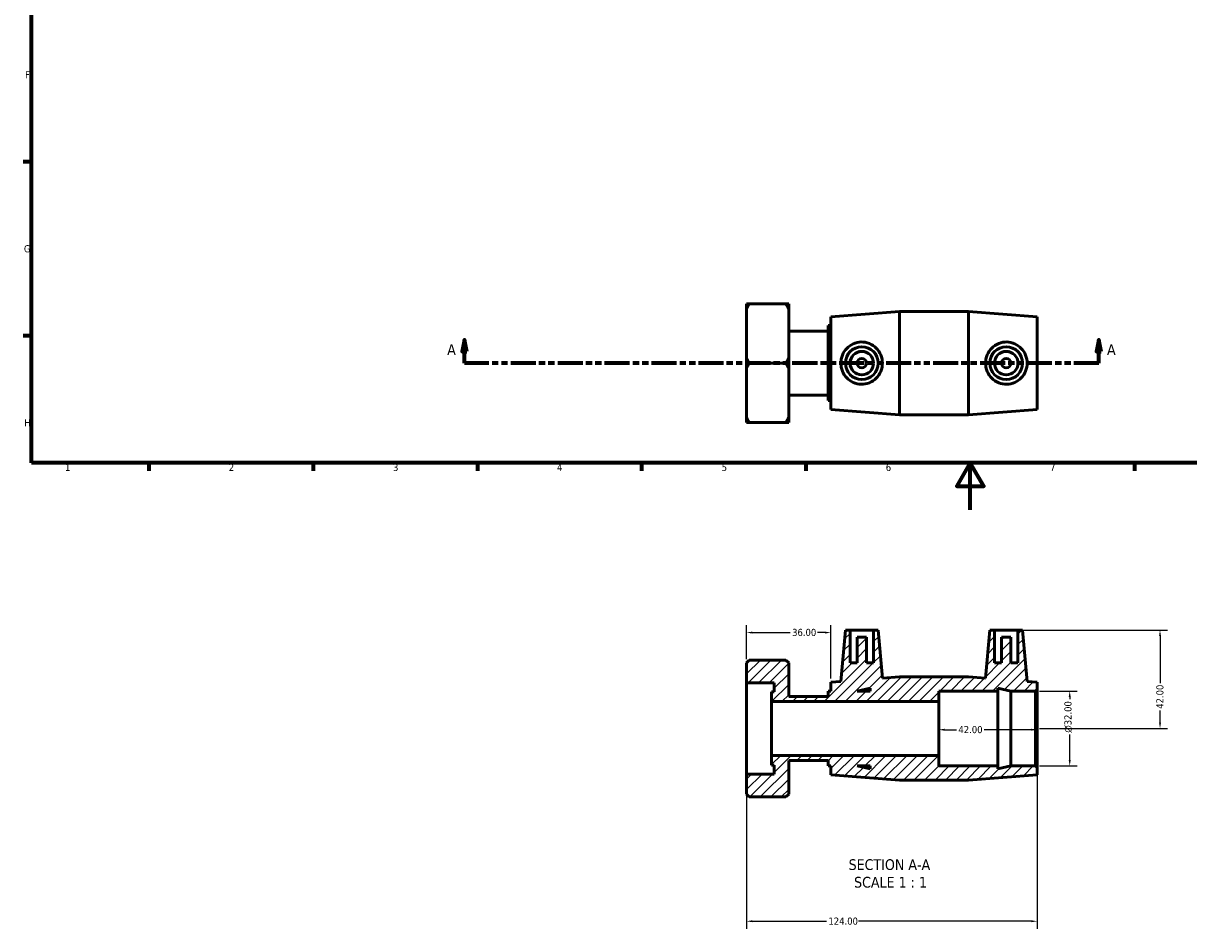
# Model space of a CAD drawing. Header units: millimetres. Extents: x 0 to 906, y -179 to 626.
# Tile 1 of 3: x 17 to 514, y -179 to 208. Entities that reach past the tile are written whole.
import ezdxf

# ---------------------------------------------------------------- set-up
doc = ezdxf.new("R2010")
doc.units = ezdxf.units.MM
doc.linetypes.add('DOUBLE_DASH_CHAIN', pattern=[1.2403, 0.6614, -0.0827, 0.1654, -0.0827, 0.1654, -0.0827])
for name, color, linetype, lineweight in [('Border (ANSI)', 7, 'Continuous', 70), ('Dimension (ANSI)', 7, 'Continuous', 25), ('Hatch (ANSI)', 7, 'Continuous', 18), ('Section Line (ANSI)', 7, 'DOUBLE_DASH_CHAIN', 70), ('Symbol (ANSI)', 7, 'Continuous', 25), ('Visible (ANSI)', 7, 'Continuous', 50)]:
    doc.layers.add(name, color=color, linetype=linetype, lineweight=lineweight)
doc.styles.add('Label Text (ANSI)', font='tahoma.ttf')
doc.styles.add('Note Text (ANSI)', font='tahoma.ttf')
doc.dimstyles.new('Default - mm (ANSI)', dxfattribs={"dimtxt": 3.048, "dimasz": 2.5, "dimexe": 3.175, "dimexo": 1.6002, "dimgap": 0.8, "dimtad": 0, "dimtoh": 1, "dimrnd": 1e-08, "dimzin": 4, "dimdsep": 46, "dimtxsty": 'Note Text (ANSI)', "dimcen": 0.09, "dimdle": 10, "dimclrd": 256, "dimclre": 256, "dimclrt": 256, "dimadec": 1, "dimazin": 1, "dimtfac": 1, "dimtofl": 0, "dimtmove": 0, "dimatfit": 3, "dimfxl": 1, "dimtolj": 1, "dimtzin": 4, "dimlwd": -1, "dimlwe": -1, "dimarcsym": 0})

# ---------------------------------------------------------------- blocks, each defined once
blk = doc.blocks.new('Borders Default Border')
at = {"layer": 'Border (ANSI)'}
for p, q in [((20, 148.5), (16.55, 148.5)), ((20, 74.25), (16.55, 74.25)), ((70.08, 20), (70.08, 16.55)), ((140.17, 20), (140.17, 16.55)), ((210.25, 20), (210.25, 16.55)), ((280.33, 20), (280.33, 16.55)), ((350.42, 20), (350.42, 16.55)), ((490.58, 20), (490.58, 16.55))]:
    blk.add_line(p, q, dxfattribs=at)
at = {"layer": 'Border (ANSI)', "flags": 128}
for points in [[(20, 20), (20, 574), (821, 574), (821, 20), (20, 20)], [(420.5, 0), (420.5, 20), (414.73, 10), (426.27, 10), (420.5, 20)]]:
    blk.add_lwpolyline(points, dxfattribs=at)
at = {"layer": 'Border (ANSI)', "char_height": 3.05, "attachment_point": 7, "style": 'Note Text (ANSI)'}
for s, insert in [('F', (17.29, 184.1)), ('G', (16.81, 109.79)), ('H', (16.97, 35.6)), ('1', (34.35, 16.55)), ('2', (104.2, 16.55)), ('3', (174.26, 16.49)), ('4', (244.23, 16.55)), ('5', (314.48, 16.49)), ('6', (384.49, 16.49)), ('7', (454.6, 16.55))]:
    blk.add_mtext(s, dxfattribs=dict(at, insert=insert))
blk = doc.blocks.new('2dTransSection0')
at = {"layer": 'Section Line (ANSI)', "linetype": 'Continuous'}
for p, q in [((204.74, 72.56), (203.74, 67.56)), ((204.74, 67.56), (204.74, 72.56)), ((205.74, 67.56), (204.74, 72.56)), ((475.4, 72.56), (474.4, 67.56)), ((475.4, 67.56), (475.4, 72.56)), ((476.4, 67.56), (475.4, 72.56)), ((203.74, 67.56), (205.74, 67.56)), ((204.74, 62.56), (204.74, 67.56)), ((474.4, 67.56), (476.4, 67.56)), ((475.4, 62.56), (475.4, 67.56)), ((215.16, 62.56), (204.74, 62.56)), ((475.4, 62.56), (464.98, 62.56))]:
    blk.add_line(p, q, dxfattribs=at)
at = {"layer": 'Section Line (ANSI)', "linetype": 'DOUBLE_DASH_CHAIN', "ltscale": 16.139694}
blk.add_line((475.4, 62.56), (204.74, 62.56), dxfattribs=at)
at = {"layer": 'Section Line (ANSI)', "linetype": 'Continuous', "flags": 128}
for points in [[(205.74, 67.56), (204.74, 72.56), (203.74, 67.56), (205.74, 67.56)], [(476.4, 67.56), (475.4, 72.56), (474.4, 67.56), (476.4, 67.56)]]:
    blk.add_lwpolyline(points, dxfattribs=at)
at = {"layer": 'Section Line (ANSI)'}
for points in [[(205.74, 67.56), (204.74, 72.56), (203.74, 67.56), (205.74, 67.56)], [(476.4, 67.56), (475.4, 72.56), (474.4, 67.56), (476.4, 67.56)]]:
    blk.add_solid(points, dxfattribs=at)
at = {"layer": 'Section Line (ANSI)', "char_height": 4.57, "attachment_point": 7, "style": 'Label Text (ANSI)'}
for insert in [(197.38, 66.06), (478.87, 66.06)]:
    blk.add_mtext('A', dxfattribs=dict(at, insert=insert))
blk = doc.blocks.new('*D7')
at = {"layer": 'Defpoints', "color": 0, "transparency": 16777216}
for p in [(448.42, -77.36), (462.96, -77.36), (448.42, -109.36)]:
    blk.add_point(p, dxfattribs=at)
at = {"layer": 'Dimension (ANSI)', "transparency": 16777216}
for p, q in [((450.02, -77.36), (466.13, -77.36)), ((462.96, -79.86), (462.96, -80.81)), ((462.96, -106.86), (462.96, -95.95)), ((450.02, -109.36), (466.13, -109.36))]:
    blk.add_line(p, q, dxfattribs=at)
for points in [[(462.54, -79.86), (463.38, -79.86), (462.96, -77.36)], [(462.54, -106.86), (463.38, -106.86), (462.96, -109.36)]]:
    blk.add_solid(points, dxfattribs=at)
at = {"layer": 'Dimension (ANSI)', "transparency": 16777216, "insert": (460.67, -95.15), "char_height": 3.048, "attachment_point": 1, "rotation": 90, "style": 'Note Text (ANSI)'}
blk.add_mtext('\\A1;\\fAIGDT|b0|i0;\\H3.0480;\\ln\\fTahoma|b0|i0;\\H3.0480;32.00', dxfattribs=at)
blk = doc.blocks.new('*D8')
at = {"layer": 'Defpoints', "color": 0, "transparency": 16777216}
for p in [(440.86, -51.36), (448.42, -93.36), (501.47, -93.36)]:
    blk.add_point(p, dxfattribs=at)
at = {"layer": 'Dimension (ANSI)', "transparency": 16777216}
for p, q in [((442.46, -51.36), (504.65, -51.36)), ((501.47, -53.86), (501.47, -73.98)), ((501.47, -90.86), (501.47, -85.75)), ((450.02, -93.36), (504.65, -93.36))]:
    blk.add_line(p, q, dxfattribs=at)
for points in [[(501.06, -53.86), (501.89, -53.86), (501.47, -51.36)], [(501.06, -90.86), (501.89, -90.86), (501.47, -93.36)]]:
    blk.add_solid(points, dxfattribs=at)
at = {"layer": 'Dimension (ANSI)', "transparency": 16777216, "insert": (499.89, -84.95), "char_height": 3.048, "attachment_point": 1, "rotation": 90, "style": 'Note Text (ANSI)'}
blk.add_mtext('\\A1;42.00', dxfattribs=at)
blk = doc.blocks.new('*D9')
at = {"layer": 'Defpoints', "color": 0, "transparency": 16777216}
for p in [(325.06, -112.84), (449.06, -110), (325.06, -175.63)]:
    blk.add_point(p, dxfattribs=at)
at = {"layer": 'Dimension (ANSI)', "transparency": 16777216}
for p, q in [((449.06, -111.6), (449.06, -178.8)), ((325.06, -114.44), (325.06, -178.8)), ((327.56, -175.63), (359.22, -175.63)), ((446.56, -175.63), (372.9, -175.63))]:
    blk.add_line(p, q, dxfattribs=at)
for points in [[(327.56, -175.21), (327.56, -176.04), (325.06, -175.63)], [(446.56, -175.21), (446.56, -176.04), (449.06, -175.63)]]:
    blk.add_solid(points, dxfattribs=at)
at = {"layer": 'Dimension (ANSI)', "transparency": 16777216, "insert": (360.02, -174.04), "char_height": 3.048, "attachment_point": 1, "style": 'Note Text (ANSI)'}
blk.add_mtext('\\A1;124.00', dxfattribs=at)
blk = doc.blocks.new('*D10')
at = {"layer": 'Defpoints', "color": 0, "transparency": 16777216}
for p in [(407.06, -93.36), (407.06, -93.88), (449.06, -93.36)]:
    blk.add_point(p, dxfattribs=at)
at = {"layer": 'Dimension (ANSI)', "transparency": 16777216}
for p, q in [((409.56, -93.88), (414.67, -93.88)), ((446.56, -93.88), (426.44, -93.88))]:
    blk.add_line(p, q, dxfattribs=at)
for points in [[(409.56, -93.46), (409.56, -94.29), (407.06, -93.88)], [(446.56, -93.46), (446.56, -94.29), (449.06, -93.88)]]:
    blk.add_solid(points, dxfattribs=at)
at = {"layer": 'Dimension (ANSI)', "transparency": 16777216, "insert": (415.47, -92.29), "char_height": 3.048, "attachment_point": 1, "style": 'Note Text (ANSI)'}
blk.add_mtext('\\A1;42.00', dxfattribs=at)
blk = doc.blocks.new('*D11')
at = {"layer": 'Defpoints', "color": 0, "transparency": 16777216}
for p in [(361.06, -52.42), (325.06, -65.32), (361.06, -73.56)]:
    blk.add_point(p, dxfattribs=at)
at = {"layer": 'Dimension (ANSI)', "transparency": 16777216}
for p, q in [((325.06, -63.72), (325.06, -49.24)), ((361.06, -71.96), (361.06, -49.24)), ((327.56, -52.42), (343.73, -52.42)), ((358.56, -52.42), (355.39, -52.42))]:
    blk.add_line(p, q, dxfattribs=at)
for points in [[(327.56, -52), (327.56, -52.84), (325.06, -52.42)], [(358.56, -52), (358.56, -52.84), (361.06, -52.42)]]:
    blk.add_solid(points, dxfattribs=at)
at = {"layer": 'Dimension (ANSI)', "transparency": 16777216, "insert": (344.53, -50.83), "char_height": 3.048, "attachment_point": 1, "style": 'Note Text (ANSI)'}
blk.add_mtext('\\A1;36.00', dxfattribs=at)

msp = doc.modelspace()

# ---------------------------------------------------------------- hatches: boundary and pattern name
at = {"layer": 'Hatch (ANSI)'}
h = msp.add_hatch(dxfattribs=at)
h.set_pattern_fill('ANSI31', color=256, scale=25.4, style=0)
h.set_pattern_definition([(45, (0, 0), (-2.245064, 2.245064), [])])
h.paths.add_polyline_path([(419.725, -71.363), (390.392, -71.363), (383.057, -71.913), (381.259, -51.363), (379.259, -51.363), (379.259, -65.363), (376.259, -65.363), (376.259, -54.363), (372.259, -54.363), (372.259, -65.363), (369.259, -65.363), (369.259, -51.363), (367.259, -51.363), (365.345, -73.241), (361.059, -73.563), (361.059, -77.363), (359.871, -77.363), (359.871, -79.729), (343.059, -79.729), (343.059, -65.317), (341.89, -64.149), (326.227, -64.149), (325.059, -65.317), (325.059, -73.887), (336.939, -73.887), (336.939, -77.782), (335.751, -77.782), (335.751, -81.863), (407.059, -81.863), (407.059, -77.363), (432.259, -77.363), (432.259, -76.172), (437.859, -77.363), (448.419, -77.363), (449.059, -76.723), (449.059, -73.563), (444.773, -73.241), (442.859, -51.363), (440.859, -51.363), (440.859, -65.363), (437.859, -65.363), (437.859, -54.363), (433.859, -54.363), (433.859, -65.363), (430.859, -65.363), (430.859, -51.363), (428.859, -51.363), (427.061, -71.913)])
h.paths.add_polyline_path([(372.259, -77.363), (377.859, -76.172), (377.859, -77.363)], flags=0)
h.paths.add_polyline_path([(390.392, -115.363), (419.725, -115.363), (449.059, -113.163), (449.059, -110.003), (448.419, -109.363), (437.859, -109.363), (432.259, -110.553), (432.259, -109.363), (407.059, -109.363), (407.059, -104.863), (335.751, -104.863), (335.751, -108.943), (336.939, -108.943), (336.939, -112.839), (325.059, -112.839), (325.059, -121.408), (326.227, -122.577), (341.89, -122.577), (343.059, -121.408), (343.059, -106.996), (359.871, -106.996), (359.871, -109.363), (361.059, -109.363), (361.059, -113.163)])
h.paths.add_polyline_path([(377.859, -110.553), (372.259, -109.363), (377.859, -109.363)], flags=0)

# ---------------------------------------------------------------- linework, layer by layer
at = {"layer": 'Visible (ANSI)'}
for p, q in [((325.059, 85.694), (325.059, 87.863)), ((325.059, 64.733), (325.059, 85.694)), ((341.89, 87.863), (326.227, 87.863)), ((343.059, 87.863), (343.059, 85.694)), ((343.059, 85.694), (343.059, 64.733)), ((361.059, 82.363), (390.392, 84.563)), ((390.392, 40.563), (390.392, 84.563)), ((390.392, 84.563), (419.725, 84.563)), ((419.725, 40.563), (419.725, 84.563)), ((449.059, 82.363), (419.725, 84.563)), ((361.059, 42.763), (361.059, 82.363)), ((449.059, 42.763), (449.059, 82.363)), ((343.059, 76.196), (359.871, 76.196)), ((359.871, 46.563), (359.871, 78.563)), ((359.871, 78.563), (361.059, 78.563)), ((325.059, 60.394), (325.059, 64.733)), ((343.059, 64.733), (343.059, 60.394)), ((325.059, 39.433), (325.059, 60.394)), ((341.89, 62.563), (326.227, 62.563)), ((343.059, 60.394), (343.059, 39.433)), ((343.059, 48.93), (359.871, 48.93)), ((359.871, 46.563), (361.059, 46.563)), ((361.059, 42.763), (390.392, 40.563)), ((390.392, 40.563), (419.725, 40.563)), ((449.059, 42.763), (419.725, 40.563)), ((325.059, 37.263), (325.059, 39.433)), ((326.227, 37.263), (341.89, 37.263)), ((343.059, 39.433), (343.059, 37.263)), ((367.259, -51.363), (365.345, -73.241)), ((369.259, -51.363), (367.259, -51.363)), ((369.259, -65.363), (369.259, -51.363)), ((369.259, -51.363), (379.259, -51.363)), ((376.259, -54.363), (372.259, -54.363)), ((372.259, -54.363), (372.259, -65.363)), ((376.259, -65.363), (376.259, -54.363)), ((381.259, -51.363), (379.259, -51.363)), ((379.259, -51.363), (379.259, -65.363)), ((383.057, -71.913), (381.259, -51.363)), ((428.859, -51.363), (427.061, -71.913)), ((430.859, -51.363), (428.859, -51.363)), ((430.859, -65.363), (430.859, -51.363)), ((430.859, -51.363), (440.859, -51.363)), ((437.859, -54.363), (433.859, -54.363)), ((433.859, -54.363), (433.859, -65.363)), ((437.859, -65.363), (437.859, -54.363)), ((442.859, -51.363), (440.859, -51.363)), ((440.859, -51.363), (440.859, -65.363)), ((444.773, -73.241), (442.859, -51.363)), ((326.227, -64.149), (325.059, -65.317)), ((341.89, -64.149), (326.227, -64.149)), ((343.059, -65.317), (341.89, -64.149)), ((325.059, -65.317), (325.059, -73.887)), ((343.059, -79.729), (343.059, -65.317)), ((372.259, -65.363), (369.259, -65.363)), ((379.259, -65.363), (376.259, -65.363)), ((433.859, -65.363), (430.859, -65.363)), ((440.859, -65.363), (437.859, -65.363)), ((325.059, -73.887), (336.939, -73.887)), ((325.059, -112.839), (325.059, -73.887)), ((336.939, -73.887), (336.939, -77.782)), ((365.345, -73.241), (361.059, -73.563)), ((361.059, -73.563), (361.059, -77.363)), ((390.392, -71.363), (383.057, -71.913)), ((419.725, -71.363), (390.392, -71.363)), ((427.061, -71.913), (419.725, -71.363)), ((449.059, -73.563), (444.773, -73.241)), ((449.059, -76.723), (449.059, -73.563)), ((336.939, -77.782), (335.751, -77.782)), ((335.751, -77.782), (335.751, -81.863)), ((361.059, -77.363), (359.871, -77.363)), ((359.871, -77.363), (359.871, -79.729)), ((372.259, -77.363), (377.859, -76.172)), ((377.859, -77.363), (372.259, -77.363)), ((377.859, -76.172), (377.859, -77.363)), ((407.059, -81.863), (407.059, -77.363)), ((407.059, -77.363), (432.259, -77.363)), ((432.259, -77.363), (432.259, -76.172)), ((432.259, -76.172), (437.859, -77.363)), ((432.259, -109.363), (432.259, -77.363)), ((437.859, -77.363), (448.419, -77.363)), ((437.859, -109.363), (437.859, -77.363)), ((448.419, -77.363), (449.059, -76.723)), ((448.419, -77.363), (448.419, -109.363)), ((449.059, -110.003), (449.059, -76.723)), ((335.751, -81.863), (407.059, -81.863)), ((335.751, -104.863), (335.751, -81.863)), ((359.871, -79.729), (343.059, -79.729)), ((407.059, -104.863), (407.059, -81.863)), ((407.059, -104.863), (335.751, -104.863)), ((335.751, -104.863), (335.751, -108.943)), ((335.751, -108.943), (336.939, -108.943)), ((336.939, -108.943), (336.939, -112.839)), ((343.059, -121.408), (343.059, -106.996)), ((343.059, -106.996), (359.871, -106.996)), ((359.871, -106.996), (359.871, -109.363)), ((359.871, -109.363), (361.059, -109.363)), ((361.059, -109.363), (361.059, -113.163)), ((377.859, -110.553), (372.259, -109.363)), ((372.259, -109.363), (377.859, -109.363)), ((377.859, -109.363), (377.859, -110.553)), ((407.059, -109.363), (407.059, -104.863)), ((432.259, -109.363), (407.059, -109.363)), ((437.859, -109.363), (432.259, -110.553)), ((432.259, -110.553), (432.259, -109.363)), ((448.419, -109.363), (437.859, -109.363)), ((449.059, -110.003), (448.419, -109.363)), ((336.939, -112.839), (325.059, -112.839)), ((325.059, -112.839), (325.059, -121.408)), ((361.059, -113.163), (390.392, -115.363)), ((419.725, -115.363), (449.059, -113.163)), ((449.059, -113.163), (449.059, -110.003)), ((390.392, -115.363), (419.725, -115.363)), ((325.059, -121.408), (326.227, -122.577)), ((341.89, -122.577), (326.227, -122.577)), ((341.89, -122.577), (343.059, -121.408))]:
    msp.add_line(p, q, dxfattribs=at)
for centre, radius in [((374.259, 62.563), 7), ((374.259, 62.563), 5), ((435.859, 62.563), 7), ((435.859, 62.563), 5), ((374.259, 62.563), 2), ((435.859, 62.563), 2)]:
    msp.add_circle(centre, radius, dxfattribs=at)
for points in [[(326.227, 87.863), (325.588, 87.863), (325.059, 87.863)], [(325.059, 85.694), (325.588, 86.756), (326.227, 87.863)], [(343.059, 87.863), (342.529, 87.863), (341.89, 87.863)], [(341.89, 87.863), (342.529, 86.756), (343.059, 85.694)], [(326.227, 62.563), (325.588, 63.67), (325.059, 64.733)], [(343.059, 64.733), (342.529, 63.67), (341.89, 62.563)], [(325.059, 60.394), (325.588, 61.456), (326.227, 62.563)], [(341.89, 62.563), (342.529, 61.456), (343.059, 60.394)], [(326.227, 37.263), (325.588, 38.37), (325.059, 39.433)], [(325.059, 37.263), (325.588, 37.263), (326.227, 37.263)], [(343.059, 39.433), (342.529, 38.37), (341.89, 37.263)], [(341.89, 37.263), (342.529, 37.263), (343.059, 37.263)]]:
    msp.add_rational_spline(points, [1, 1.00095849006, 1], degree=2, dxfattribs=at)
for points, knots in [([(373.911, 53.531), (372.808, 53.567), (371.643, 53.83), (369.526, 54.796), (368.573, 55.5), (367.074, 57.087), (366.423, 58.084), (365.559, 60.265), (365.345, 61.45), (365.345, 63.676), (365.559, 64.861), (366.423, 67.042), (367.074, 68.039), (368.573, 69.627), (369.526, 70.33), (371.643, 71.297), (372.808, 71.559), (375.097, 71.634), (376.341, 71.417), (378.604, 70.496), (379.625, 69.792), (381.216, 68.185), (381.903, 67.177), (382.824, 64.946), (383.057, 63.722), (383.057, 61.404), (382.824, 60.18), (381.903, 57.949), (381.216, 56.942), (379.625, 55.334), (378.604, 54.631), (376.341, 53.709), (375.097, 53.492), (373.911, 53.531)], [0, 0, 0, 0, 0.3318077, 0.3318077, 0.6636154, 0.6636154, 0.9976105, 0.9976105, 1.3316057, 1.3316057, 1.6656008, 1.6656008, 1.999596, 1.999596, 2.3314036, 2.3314036, 2.6632113, 2.6632113, 3.0201006, 3.0201006, 3.3769899, 3.3769899, 3.7246392, 3.7246392, 4.0722885, 4.0722885, 4.4199379, 4.4199379, 4.7675872, 4.7675872, 5.1244765, 5.1244765, 5.4813658, 5.4813658, 5.4813658, 5.4813658]), ([(436.207, 53.531), (435.02, 53.492), (433.777, 53.709), (431.514, 54.631), (430.492, 55.334), (428.902, 56.942), (428.214, 57.949), (427.293, 60.18), (427.061, 61.404), (427.061, 63.722), (427.293, 64.946), (428.214, 67.177), (428.902, 68.185), (430.492, 69.792), (431.514, 70.496), (433.777, 71.417), (435.02, 71.634), (437.31, 71.559), (438.474, 71.297), (440.591, 70.33), (441.544, 69.627), (443.044, 68.039), (443.694, 67.042), (444.559, 64.861), (444.773, 63.676), (444.773, 61.45), (444.559, 60.265), (443.694, 58.084), (443.044, 57.087), (441.544, 55.5), (440.591, 54.796), (438.474, 53.83), (437.31, 53.567), (436.207, 53.531)], [0, 0, 0, 0, 0.3568893, 0.3568893, 0.7137785, 0.7137785, 1.0614279, 1.0614279, 1.4090772, 1.4090772, 1.7567266, 1.7567266, 2.1043759, 2.1043759, 2.4612652, 2.4612652, 2.8181545, 2.8181545, 3.1499621, 3.1499621, 3.4817698, 3.4817698, 3.815765, 3.815765, 4.1497601, 4.1497601, 4.4837553, 4.4837553, 4.8177504, 4.8177504, 5.1495581, 5.1495581, 5.4813658, 5.4813658, 5.4813658, 5.4813658])]:
    msp.add_open_spline(points, degree=3, knots=knots, dxfattribs=at)

# ---------------------------------------------------------------- block references
msp.add_blockref('Borders Default Border', (0, 0))
at = {"layer": 'Section Line (ANSI)'}
msp.add_blockref('2dTransSection0', (0, 0), dxfattribs=at)

# ---------------------------------------------------------------- texts
at = {"layer": 'Symbol (ANSI)', "char_height": 4.572, "attachment_point": 7, "style": 'Label Text (ANSI)'}
for s, insert in [('SECTION A-A', (368.634, -153.819)), ('SCALE 1 : 1', (370.954, -161.332))]:
    msp.add_mtext(s, dxfattribs=dict(at, insert=insert))

# ---------------------------------------------------------------- dimensions: what is measured, and where the dimension line sits
at = {"layer": 'Dimension (ANSI)'}
for base, p1, p2, angle, override, picture, middle in [((361.059, -52.42), (325.059, -65.317), (361.059, -73.563), 180, {"dimtoh": 0, "dimdec": 2, "dimtp": 0, "dimtm": 0, "dimtdec": 2, "dimatfit": 1}, '*D11', (349.559, -52.42)), ((501.473, -93.363), (440.859, -51.363), (448.419, -93.363), 90, {"dimtoh": 0, "dimdec": 2, "dimtp": 0, "dimtm": 0, "dimtdec": 2, "dimatfit": 1}, '*D8', (501.473, -79.863)), ((407.059, -93.877), (449.059, -93.363), (407.059, -93.363), 180, {"dimtoh": 0, "dimdec": 2, "dimse1": 1, "dimse2": 1, "dimtp": 0, "dimtm": 0, "dimtdec": 2, "dimatfit": 1}, '*D10', (420.559, -93.877)), ((325.059, -175.627), (449.059, -110.003), (325.059, -112.839), 180, {"dimtoh": 0, "dimdec": 2, "dimtp": 0, "dimtm": 0, "dimtdec": 2, "dimatfit": 1}, '*D9', (366.059, -175.627))]:
    dim = msp.add_linear_dim(base=base, p1=p1, p2=p2, angle=angle, dimstyle='Default - mm (ANSI)', override=override, dxfattribs=at)
    dim.commit()
    dim.dimension.update_dxf_attribs({"geometry": picture, "text_midpoint": middle, "dimtype": 160})
dim = msp.add_linear_dim(base=(462.959, -77.363), p1=(448.419, -109.363), p2=(448.419, -77.363), angle=90, text='\\fAIGDT|b0|i0;\\H3.0480;\\ln\\fTahoma|b0|i0;\\H3.0480;<>', dimstyle='Default - mm (ANSI)', override={"dimtoh": 0, "dimdec": 2, "dimtp": 0, "dimtm": 0, "dimtdec": 2, "dimatfit": 1}, dxfattribs=at)
dim.commit()
dim.dimension.update_dxf_attribs({"geometry": '*D7', "text_midpoint": (462.959, -88.38), "dimtype": 160})

doc.saveas('drawing.dxf')
